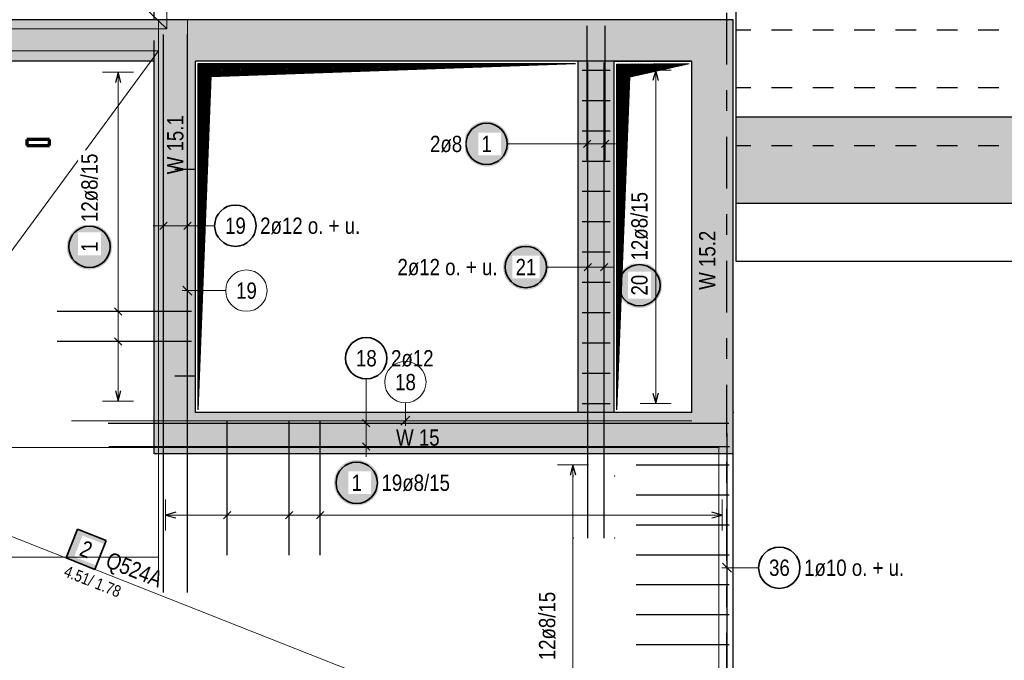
# Model space of a CAD drawing. Header units: millimetres. Extents: x -7.9 to 38.5, y -8.4 to 24.5.
# Tile 6 of 37: x 9.7 to 14.5, y 2.5 to 5.6. Entities that reach past the tile are written whole.
import ezdxf

# ---------------------------------------------------------------- set-up
doc = ezdxf.new("R2010")
doc.units = ezdxf.units.MM
doc.linetypes.add('DASHDOTX2', pattern=[2, 1, -0.5, 0, -0.5])
doc.linetypes.add('HIDDEN', pattern=[0.375, 0.25, -0.125])
for name, color, linetype, lineweight in [('Achsen', 7, 'Continuous', 20), ('Mattenbewehrung', 7, 'Continuous', 20), ('Schraffuren', 7, 'Continuous', 20), ('Stabstahl', 7, 'Continuous', 20)]:
    doc.layers.add(name, color=color, linetype=linetype, lineweight=lineweight)
doc.styles.add('Arial Narrow', font='ARIALN.TTF')
pattern_1 = [(45, (0, 0), (-0.0035355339, 0.0035355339), [])]

msp = doc.modelspace()

# ---------------------------------------------------------------- hatches: boundary and pattern name
at = {"lineweight": 25}
h = msp.add_hatch(dxfattribs=at)
h.set_pattern_fill('Mau', color=3, scale=0.01, angle=45, style=0, pattern_type=2)
h.set_pattern_definition(pattern_1)
h.paths.add_polyline_path([(10.562278, 3.709048), (10.624922, 5.321497), (12.387234, 5.38405), (10.56242, 5.383995)])
h = msp.add_hatch(dxfattribs=at)
h.set_pattern_fill('Mau', color=3, scale=0.01, angle=45, style=0, pattern_type=2)
h.set_pattern_definition(pattern_1)
h.paths.add_polyline_path([(12.587154, 3.709127), (12.650257, 5.319651), (12.937499, 5.383971), (12.587363, 5.381754)])
at = {"lineweight": 25, "true_color": 0xffffff}
for points in [[(12.06715, 4.995643), (12.067083, 4.999482), (12.066882, 5.003317), (12.066547, 5.007142), (12.066079, 5.010952), (12.065479, 5.014745), (12.064746, 5.018514), (12.063882, 5.022255), (12.062889, 5.025964), (12.061766, 5.029635), (12.060516, 5.033266), (12.05914, 5.03685), (12.05764, 5.040384), (12.056017, 5.043864), (12.054274, 5.047285), (12.052413, 5.050643), (12.050435, 5.053935), (12.048344, 5.057155), (12.046142, 5.0603), (12.043831, 5.063366), (12.041415, 5.06635), (12.038896, 5.069248), (12.036277, 5.072056), (12.033562, 5.074771), (12.030754, 5.077389), (12.027857, 5.079908), (12.024873, 5.082325), (12.021806, 5.084635), (12.018661, 5.086838), (12.015441, 5.088929), (12.01215, 5.090906), (12.008792, 5.092768), (12.005371, 5.094511), (12.001891, 5.096133), (11.998357, 5.097634), (11.994772, 5.09901), (11.991142, 5.10026), (11.98747, 5.101382), (11.983761, 5.102376), (11.98002, 5.10324), (11.976251, 5.103972), (11.972459, 5.104573), (11.968648, 5.105041), (11.964823, 5.105375), (11.960989, 5.105576), (11.95715, 5.105643), (11.953311, 5.105576), (11.949477, 5.105375), (11.945652, 5.105041), (11.941841, 5.104573), (11.938049, 5.103972), (11.93428, 5.10324), (11.930538, 5.102376), (11.92683, 5.101382), (11.923158, 5.10026), (11.919528, 5.09901), (11.915943, 5.097634), (11.912409, 5.096133), (11.908929, 5.094511), (11.905508, 5.092768), (11.90215, 5.090906), (11.898859, 5.088929), (11.895639, 5.086838), (11.892493, 5.084635), (11.889427, 5.082325), (11.886443, 5.079908), (11.883545, 5.077389), (11.880737, 5.074771), (11.878022, 5.072056), (11.875404, 5.069248), (11.872885, 5.06635), (11.870469, 5.063366), (11.868158, 5.0603), (11.865956, 5.057155), (11.863865, 5.053935), (11.861887, 5.050643), (11.860026, 5.047285), (11.858283, 5.043864), (11.85666, 5.040384), (11.85516, 5.03685), (11.853784, 5.033266), (11.852534, 5.029635), (11.851411, 5.025964), (11.850417, 5.022255), (11.849554, 5.018514), (11.848821, 5.014745), (11.84822, 5.010952), (11.847752, 5.007142), (11.847418, 5.003317), (11.847217, 4.999482), (11.84715, 4.995643), (11.847217, 4.991804), (11.847418, 4.98797), (11.847752, 4.984145), (11.84822, 4.980334), (11.848821, 4.976542), (11.849554, 4.972773), (11.850417, 4.969032), (11.851411, 4.965323), (11.852534, 4.961652), (11.853784, 4.958021), (11.85516, 4.954437), (11.85666, 4.950902), (11.858283, 4.947423), (11.860026, 4.944002), (11.861887, 4.940643), (11.863865, 4.937352), (11.865956, 4.934132), (11.868158, 4.930987), (11.870469, 4.927921), (11.872885, 4.924937), (11.875404, 4.922039), (11.878022, 4.919231), (11.880737, 4.916516), (11.883545, 4.913897), (11.886443, 4.911379), (11.889427, 4.908962), (11.892493, 4.906652), (11.895639, 4.904449), (11.898859, 4.902358), (11.90215, 4.900381), (11.905508, 4.898519), (11.908929, 4.896776), (11.912409, 4.895153), (11.915943, 4.893653), (11.919528, 4.892277), (11.923158, 4.891027), (11.92683, 4.889905), (11.930538, 4.888911), (11.93428, 4.888047), (11.938049, 4.887315), (11.941841, 4.886714), (11.945652, 4.886246), (11.949477, 4.885911), (11.953311, 4.88571), (11.95715, 4.885643), (11.960989, 4.88571), (11.964823, 4.885911), (11.968648, 4.886246), (11.972459, 4.886714), (11.976251, 4.887315), (11.98002, 4.888047), (11.983761, 4.888911), (11.98747, 4.889905), (11.991142, 4.891027), (11.994772, 4.892277), (11.998357, 4.893653), (12.001891, 4.895153), (12.005371, 4.896776), (12.008792, 4.898519), (12.01215, 4.900381), (12.015441, 4.902358), (12.018661, 4.904449), (12.021806, 4.906652), (12.024873, 4.908962), (12.027857, 4.911379), (12.030754, 4.913897), (12.033562, 4.916516), (12.036277, 4.919231), (12.038896, 4.922039), (12.041415, 4.924937), (12.043831, 4.927921), (12.046142, 4.930987), (12.048344, 4.934132), (12.050435, 4.937352), (12.052413, 4.940643), (12.054274, 4.944002), (12.056017, 4.947423), (12.05764, 4.950902), (12.05914, 4.954437), (12.060516, 4.958021), (12.061766, 4.961652), (12.062889, 4.965323), (12.063882, 4.969032), (12.064746, 4.972773), (12.065479, 4.976542), (12.066079, 4.980334), (12.066547, 4.984145), (12.066882, 4.98797)], [(11.438904, 3.35641), (11.438837, 3.360249), (11.438636, 3.364083), (11.438301, 3.367908), (11.437834, 3.371719), (11.437233, 3.375511), (11.4365, 3.37928), (11.435637, 3.383021), (11.434643, 3.38673), (11.43352, 3.390402), (11.43227, 3.394032), (11.430894, 3.397617), (11.429394, 3.401151), (11.427771, 3.404631), (11.426028, 3.408052), (11.424167, 3.41141), (11.422189, 3.414701), (11.420098, 3.417921), (11.417896, 3.421066), (11.415585, 3.424133), (11.413169, 3.427117), (11.41065, 3.430014), (11.408031, 3.432822), (11.405316, 3.435537), (11.402508, 3.438156), (11.399611, 3.440675), (11.396627, 3.443091), (11.39356, 3.445402), (11.390415, 3.447604), (11.387195, 3.449695), (11.383904, 3.451673), (11.380546, 3.453534), (11.377125, 3.455277), (11.373645, 3.4569), (11.370111, 3.4584), (11.366526, 3.459776), (11.362896, 3.461026), (11.359224, 3.462149), (11.355515, 3.463142), (11.351774, 3.464006), (11.348005, 3.464739), (11.344213, 3.465339), (11.340402, 3.465807), (11.336577, 3.466142), (11.332743, 3.466343), (11.328904, 3.46641), (11.325065, 3.466343), (11.321231, 3.466142), (11.317406, 3.465807), (11.313595, 3.465339), (11.309803, 3.464739), (11.306034, 3.464006), (11.302293, 3.463142), (11.298584, 3.462149), (11.294912, 3.461026), (11.291282, 3.459776), (11.287697, 3.4584), (11.284163, 3.4569), (11.280683, 3.455277), (11.277262, 3.453534), (11.273904, 3.451673), (11.270613, 3.449695), (11.267393, 3.447604), (11.264248, 3.445402), (11.261181, 3.443091), (11.258197, 3.440675), (11.2553, 3.438156), (11.252492, 3.435537), (11.249777, 3.432822), (11.247158, 3.430014), (11.244639, 3.427117), (11.242223, 3.424133), (11.239912, 3.421066), (11.23771, 3.417921), (11.235619, 3.414701), (11.233641, 3.41141), (11.23178, 3.408052), (11.230037, 3.404631), (11.228414, 3.401151), (11.226914, 3.397617), (11.225538, 3.394032), (11.224288, 3.390402), (11.223165, 3.38673), (11.222172, 3.383021), (11.221308, 3.37928), (11.220575, 3.375511), (11.219975, 3.371719), (11.219507, 3.367908), (11.219172, 3.364083), (11.218971, 3.360249), (11.218904, 3.35641), (11.218971, 3.352571), (11.219172, 3.348737), (11.219507, 3.344912), (11.219975, 3.341101), (11.220575, 3.337309), (11.221308, 3.33354), (11.222172, 3.329798), (11.223165, 3.32609), (11.224288, 3.322418), (11.225538, 3.318788), (11.226914, 3.315203), (11.228414, 3.311669), (11.230037, 3.308189), (11.23178, 3.304768), (11.233641, 3.30141), (11.235619, 3.298119), (11.23771, 3.294899), (11.239912, 3.291754), (11.242223, 3.288687), (11.244639, 3.285703), (11.247158, 3.282806), (11.249777, 3.279997), (11.252492, 3.277283), (11.2553, 3.274664), (11.258197, 3.272145), (11.261181, 3.269729), (11.264248, 3.267418), (11.267393, 3.265216), (11.270613, 3.263125), (11.273904, 3.261147), (11.277262, 3.259286), (11.280683, 3.257543), (11.284163, 3.25592), (11.287697, 3.25442), (11.291282, 3.253044), (11.294912, 3.251794), (11.298584, 3.250671), (11.302293, 3.249677), (11.306034, 3.248814), (11.309803, 3.248081), (11.313595, 3.24748), (11.317406, 3.247012), (11.321231, 3.246678), (11.325065, 3.246477), (11.328904, 3.24641), (11.332743, 3.246477), (11.336577, 3.246678), (11.340402, 3.247012), (11.344213, 3.24748), (11.348005, 3.248081), (11.351774, 3.248814), (11.355515, 3.249677), (11.359224, 3.250671), (11.362896, 3.251794), (11.366526, 3.253044), (11.370111, 3.25442), (11.373645, 3.25592), (11.377125, 3.257543), (11.380546, 3.259286), (11.383904, 3.261147), (11.387195, 3.263125), (11.390415, 3.265216), (11.39356, 3.267418), (11.396627, 3.269729), (11.399611, 3.272145), (11.402508, 3.274664), (11.405316, 3.277283), (11.408031, 3.279997), (11.41065, 3.282806), (11.413169, 3.285703), (11.415585, 3.288687), (11.417896, 3.291754), (11.420098, 3.294899), (11.422189, 3.298119), (11.424167, 3.30141), (11.426028, 3.304768), (11.427771, 3.308189), (11.429394, 3.311669), (11.430894, 3.315203), (11.43227, 3.318788), (11.43352, 3.322418), (11.434643, 3.32609), (11.435637, 3.329798), (11.4365, 3.33354), (11.437233, 3.337309), (11.437834, 3.341101), (11.438301, 3.344912), (11.438636, 3.348737)]]:
    msp.add_hatch(color=7, dxfattribs=at).paths.add_polyline_path(points)
at = {"lineweight": 18, "true_color": 0xffffff}
msp.add_hatch(color=7, dxfattribs=at).paths.add_polyline_path([(10.117534, 3.077003), (9.978007, 3.13207), (9.92294, 2.992544), (10.062466, 2.937477)])
at = {"layer": 'Achsen', "lineweight": 25, "true_color": 0xffffff}
for points in [[(10.14635, 4.497759), (10.146283, 4.501598), (10.146082, 4.505432), (10.145747, 4.509257), (10.14528, 4.513068), (10.144679, 4.516861), (10.143946, 4.52063), (10.143083, 4.524371), (10.142089, 4.528079), (10.140966, 4.531751), (10.139716, 4.535381), (10.13834, 4.538966), (10.13684, 4.5425), (10.135217, 4.54598), (10.133474, 4.549401), (10.131613, 4.552759), (10.129635, 4.55605), (10.127544, 4.55927), (10.125342, 4.562416), (10.123031, 4.565482), (10.120615, 4.568466), (10.118096, 4.571364), (10.115477, 4.574172), (10.112762, 4.576887), (10.109954, 4.579505), (10.107057, 4.582024), (10.104073, 4.58444), (10.101006, 4.586751), (10.097861, 4.588953), (10.094641, 4.591045), (10.09135, 4.593022), (10.087992, 4.594883), (10.084571, 4.596627), (10.081091, 4.598249), (10.077557, 4.599749), (10.073972, 4.601125), (10.070342, 4.602375), (10.06667, 4.603498), (10.062961, 4.604492), (10.05922, 4.605355), (10.055451, 4.606088), (10.051659, 4.606689), (10.047848, 4.607157), (10.044023, 4.607491), (10.040189, 4.607692), (10.03635, 4.607759), (10.032511, 4.607692), (10.028677, 4.607491), (10.024852, 4.607157), (10.021041, 4.606689), (10.017249, 4.606088), (10.01348, 4.605355), (10.009739, 4.604492), (10.00603, 4.603498), (10.002358, 4.602375), (9.998728, 4.601125), (9.995143, 4.599749), (9.991609, 4.598249), (9.988129, 4.596627), (9.984708, 4.594883), (9.98135, 4.593022), (9.978059, 4.591045), (9.974839, 4.588953), (9.971694, 4.586751), (9.968627, 4.58444), (9.965643, 4.582024), (9.962746, 4.579505), (9.959938, 4.576887), (9.957223, 4.574172), (9.954604, 4.571364), (9.952085, 4.568466), (9.949669, 4.565482), (9.947358, 4.562416), (9.945156, 4.55927), (9.943065, 4.55605), (9.941087, 4.552759), (9.939226, 4.549401), (9.937483, 4.54598), (9.93586, 4.5425), (9.93436, 4.538966), (9.932984, 4.535381), (9.931734, 4.531751), (9.930611, 4.528079), (9.929617, 4.524371), (9.928754, 4.52063), (9.928021, 4.516861), (9.927421, 4.513068), (9.926953, 4.509257), (9.926618, 4.505432), (9.926417, 4.501598), (9.92635, 4.497759), (9.926417, 4.49392), (9.926618, 4.490086), (9.926953, 4.486261), (9.927421, 4.48245), (9.928021, 4.478658), (9.928754, 4.474889), (9.929617, 4.471148), (9.930611, 4.467439), (9.931734, 4.463767), (9.932984, 4.460137), (9.93436, 4.456553), (9.93586, 4.453018), (9.937483, 4.449538), (9.939226, 4.446117), (9.941087, 4.442759), (9.943065, 4.439468), (9.945156, 4.436248), (9.947358, 4.433103), (9.949669, 4.430036), (9.952085, 4.427053), (9.954604, 4.424155), (9.957223, 4.421347), (9.959938, 4.418632), (9.962746, 4.416013), (9.965643, 4.413494), (9.968627, 4.411078), (9.971694, 4.408767), (9.974839, 4.406565), (9.978059, 4.404474), (9.98135, 4.402496), (9.984708, 4.400635), (9.988129, 4.398892), (9.991609, 4.397269), (9.995143, 4.395769), (9.998728, 4.394393), (10.002358, 4.393143), (10.00603, 4.39202), (10.009739, 4.391027), (10.01348, 4.390163), (10.017249, 4.38943), (10.021041, 4.38883), (10.024852, 4.388362), (10.028677, 4.388027), (10.032511, 4.387826), (10.03635, 4.387759), (10.040189, 4.387826), (10.044023, 4.388027), (10.047848, 4.388362), (10.051659, 4.38883), (10.055451, 4.38943), (10.05922, 4.390163), (10.062961, 4.391027), (10.06667, 4.39202), (10.070342, 4.393143), (10.073972, 4.394393), (10.077557, 4.395769), (10.081091, 4.397269), (10.084571, 4.398892), (10.087992, 4.400635), (10.09135, 4.402496), (10.094641, 4.404474), (10.097861, 4.406565), (10.101006, 4.408767), (10.104073, 4.411078), (10.107057, 4.413494), (10.109954, 4.416013), (10.112762, 4.418632), (10.115477, 4.421347), (10.118096, 4.424155), (10.120615, 4.427053), (10.123031, 4.430036), (10.125342, 4.433103), (10.127544, 4.436248), (10.129635, 4.439468), (10.131613, 4.442759), (10.133474, 4.446117), (10.135217, 4.449538), (10.13684, 4.453018), (10.13834, 4.456553), (10.139716, 4.460137), (10.140966, 4.463767), (10.142089, 4.467439), (10.143083, 4.471148), (10.143946, 4.474889), (10.144679, 4.478658), (10.14528, 4.48245), (10.145747, 4.486261), (10.146082, 4.490086)], [(12.806464, 4.311836), (12.806397, 4.315674), (12.806196, 4.319509), (12.805862, 4.323334), (12.805394, 4.327145), (12.804793, 4.330937), (12.804061, 4.334706), (12.803197, 4.338447), (12.802203, 4.342156), (12.801081, 4.345827), (12.79983, 4.349458), (12.798455, 4.353042), (12.796954, 4.356577), (12.795332, 4.360056), (12.793589, 4.363477), (12.791727, 4.366836), (12.78975, 4.370127), (12.787658, 4.373347), (12.785456, 4.376492), (12.783145, 4.379558), (12.780729, 4.382542), (12.77821, 4.38544), (12.775592, 4.388248), (12.772877, 4.390963), (12.770069, 4.393581), (12.767171, 4.3961), (12.764187, 4.398517), (12.761121, 4.400827), (12.757976, 4.40303), (12.754755, 4.405121), (12.751464, 4.407098), (12.748106, 4.40896), (12.744685, 4.410703), (12.741205, 4.412326), (12.737671, 4.413826), (12.734087, 4.415202), (12.730456, 4.416452), (12.726784, 4.417574), (12.723076, 4.418568), (12.719335, 4.419432), (12.715566, 4.420164), (12.711773, 4.420765), (12.707962, 4.421233), (12.704138, 4.421568), (12.700303, 4.421769), (12.696464, 4.421836), (12.692625, 4.421769), (12.688791, 4.421568), (12.684966, 4.421233), (12.681155, 4.420765), (12.677363, 4.420164), (12.673594, 4.419432), (12.669853, 4.418568), (12.666144, 4.417574), (12.662472, 4.416452), (12.658842, 4.415202), (12.655258, 4.413826), (12.651723, 4.412326), (12.648243, 4.410703), (12.644822, 4.40896), (12.641464, 4.407098), (12.638173, 4.405121), (12.634953, 4.40303), (12.631808, 4.400827), (12.628742, 4.398517), (12.625758, 4.3961), (12.62286, 4.393581), (12.620052, 4.390963), (12.617337, 4.388248), (12.614718, 4.38544), (12.612199, 4.382542), (12.609783, 4.379558), (12.607472, 4.376492), (12.60527, 4.373347), (12.603179, 4.370127), (12.601202, 4.366836), (12.59934, 4.363477), (12.597597, 4.360056), (12.595974, 4.356577), (12.594474, 4.353042), (12.593098, 4.349458), (12.591848, 4.345827), (12.590726, 4.342156), (12.589732, 4.338447), (12.588868, 4.334706), (12.588135, 4.330937), (12.587535, 4.327145), (12.587067, 4.323334), (12.586732, 4.319509), (12.586531, 4.315674), (12.586464, 4.311836), (12.586531, 4.307997), (12.586732, 4.304162), (12.587067, 4.300337), (12.587535, 4.296526), (12.588135, 4.292734), (12.588868, 4.288965), (12.589732, 4.285224), (12.590726, 4.281515), (12.591848, 4.277844), (12.593098, 4.274213), (12.594474, 4.270629), (12.595974, 4.267094), (12.597597, 4.263615), (12.59934, 4.260194), (12.601202, 4.256836), (12.603179, 4.253544), (12.60527, 4.250324), (12.607472, 4.247179), (12.609783, 4.244113), (12.612199, 4.241129), (12.614718, 4.238231), (12.617337, 4.235423), (12.620052, 4.232708), (12.62286, 4.23009), (12.625758, 4.227571), (12.628742, 4.225154), (12.631808, 4.222844), (12.634953, 4.220641), (12.638173, 4.21855), (12.641464, 4.216573), (12.644822, 4.214711), (12.648243, 4.212968), (12.651723, 4.211346), (12.655258, 4.209845), (12.658842, 4.208469), (12.662472, 4.207219), (12.666144, 4.206097), (12.669853, 4.205103), (12.673594, 4.204239), (12.677363, 4.203507), (12.681155, 4.202906), (12.684966, 4.202438), (12.688791, 4.202103), (12.692625, 4.201903), (12.696464, 4.201836), (12.700303, 4.201903), (12.704138, 4.202103), (12.707962, 4.202438), (12.711773, 4.202906), (12.715566, 4.203507), (12.719335, 4.204239), (12.723076, 4.205103), (12.726784, 4.206097), (12.730456, 4.207219), (12.734087, 4.208469), (12.737671, 4.209845), (12.741205, 4.211346), (12.744685, 4.212968), (12.748106, 4.214711), (12.751464, 4.216573), (12.754755, 4.21855), (12.757976, 4.220641), (12.761121, 4.222844), (12.764187, 4.225154), (12.767171, 4.227571), (12.770069, 4.23009), (12.772877, 4.232708), (12.775592, 4.235423), (12.77821, 4.238231), (12.780729, 4.241129), (12.783145, 4.244113), (12.785456, 4.247179), (12.787658, 4.250324), (12.78975, 4.253544), (12.791727, 4.256836), (12.793589, 4.260194), (12.795332, 4.263615), (12.796954, 4.267094), (12.798455, 4.270629), (12.79983, 4.274213), (12.801081, 4.277844), (12.802203, 4.281515), (12.803197, 4.285224), (12.804061, 4.288965), (12.804793, 4.292734), (12.805394, 4.296526), (12.805862, 4.300337), (12.806196, 4.304162)]]:
    msp.add_hatch(color=7, dxfattribs=at).paths.add_polyline_path(points)
at = {"layer": 'Schraffuren', "lineweight": 13, "true_color": 0xd7ffd7}
for points in [[(4.04492, 5.59655), (13.14992, 5.59655), (12.94992, 5.39655), (4.04492, 5.39655)], [(13.14992, 5.59655), (13.14992, 3.496548), (12.94992, 3.696548), (12.94992, 5.39655)], [(10.54992, 5.39655), (10.54992, 3.696548), (10.34992, 3.496544), (10.34992, 5.396547)], [(14.834737, 5.124227), (14.834737, 4.706548), (13.164737, 4.706548), (13.164737, 5.124227)], [(13.14992, 3.496548), (10.34992, 3.496544), (10.54992, 3.696548), (12.94992, 3.696548)]]:
    msp.add_hatch(color=254, dxfattribs=at).paths.add_polyline_path(points)
at = {"layer": 'Schraffuren', "lineweight": 13, "true_color": 0xe6aeae}
msp.add_hatch(color=9, dxfattribs=at).paths.add_polyline_path([(12.574733, 5.39655), (12.574733, 3.696548), (12.399733, 3.696548), (12.399733, 5.39655)])
at = {"layer": 'Stabstahl', "lineweight": 25, "true_color": 0xffffff}
msp.add_hatch(color=7, dxfattribs=at).paths.add_polyline_path([(12.256948, 4.4), (12.256881, 4.403839), (12.25668, 4.407673), (12.256345, 4.411498), (12.255877, 4.415309), (12.255277, 4.419101), (12.254544, 4.42287), (12.253681, 4.426611), (12.252687, 4.43032), (12.251564, 4.433992), (12.250314, 4.437622), (12.248938, 4.441207), (12.247438, 4.444741), (12.245815, 4.448221), (12.244072, 4.451642), (12.242211, 4.455), (12.240233, 4.458291), (12.238142, 4.461511), (12.23594, 4.464656), (12.233629, 4.467723), (12.231213, 4.470707), (12.228694, 4.473604), (12.226075, 4.476412), (12.22336, 4.479127), (12.220552, 4.481746), (12.217655, 4.484265), (12.214671, 4.486681), (12.211604, 4.488992), (12.208459, 4.491194), (12.205239, 4.493285), (12.201948, 4.495263), (12.19859, 4.497124), (12.195169, 4.498867), (12.191689, 4.50049), (12.188155, 4.50199), (12.18457, 4.503366), (12.18094, 4.504616), (12.177268, 4.505739), (12.173559, 4.506733), (12.169818, 4.507596), (12.166049, 4.508329), (12.162257, 4.508929), (12.158446, 4.509397), (12.154621, 4.509732), (12.150787, 4.509933), (12.146948, 4.51), (12.143109, 4.509933), (12.139275, 4.509732), (12.13545, 4.509397), (12.131639, 4.508929), (12.127847, 4.508329), (12.124078, 4.507596), (12.120337, 4.506733), (12.116628, 4.505739), (12.112956, 4.504616), (12.109326, 4.503366), (12.105741, 4.50199), (12.102207, 4.50049), (12.098727, 4.498867), (12.095306, 4.497124), (12.091948, 4.495263), (12.088657, 4.493285), (12.085437, 4.491194), (12.082292, 4.488992), (12.079225, 4.486681), (12.076241, 4.484265), (12.073344, 4.481746), (12.070536, 4.479127), (12.067821, 4.476412), (12.065202, 4.473604), (12.062683, 4.470707), (12.060267, 4.467723), (12.057956, 4.464656), (12.055754, 4.461511), (12.053663, 4.458291), (12.051685, 4.455), (12.049824, 4.451642), (12.048081, 4.448221), (12.046458, 4.444741), (12.044958, 4.441207), (12.043582, 4.437622), (12.042332, 4.433992), (12.041209, 4.43032), (12.040215, 4.426611), (12.039352, 4.42287), (12.038619, 4.419101), (12.038018, 4.415309), (12.037551, 4.411498), (12.037216, 4.407673), (12.037015, 4.403839), (12.036948, 4.4), (12.037015, 4.396161), (12.037216, 4.392327), (12.037551, 4.388502), (12.038018, 4.384691), (12.038619, 4.380899), (12.039352, 4.37713), (12.040215, 4.373389), (12.041209, 4.36968), (12.042332, 4.366008), (12.043582, 4.362378), (12.044958, 4.358793), (12.046458, 4.355259), (12.048081, 4.351779), (12.049824, 4.348358), (12.051685, 4.345), (12.053663, 4.341709), (12.055754, 4.338489), (12.057956, 4.335344), (12.060267, 4.332277), (12.062683, 4.329293), (12.065202, 4.326396), (12.067821, 4.323588), (12.070536, 4.320873), (12.073344, 4.318254), (12.076241, 4.315735), (12.079225, 4.313319), (12.082292, 4.311008), (12.085437, 4.308806), (12.088657, 4.306715), (12.091948, 4.304737), (12.095306, 4.302876), (12.098727, 4.301133), (12.102207, 4.29951), (12.105741, 4.29801), (12.109326, 4.296634), (12.112956, 4.295384), (12.116628, 4.294261), (12.120337, 4.293267), (12.124078, 4.292404), (12.127847, 4.291671), (12.131639, 4.291071), (12.13545, 4.290603), (12.139275, 4.290268), (12.143109, 4.290067), (12.146948, 4.29), (12.150787, 4.290067), (12.154621, 4.290268), (12.158446, 4.290603), (12.162257, 4.291071), (12.166049, 4.291671), (12.169818, 4.292404), (12.173559, 4.293267), (12.177268, 4.294261), (12.18094, 4.295384), (12.18457, 4.296634), (12.188155, 4.29801), (12.191689, 4.29951), (12.195169, 4.301133), (12.19859, 4.302876), (12.201948, 4.304737), (12.205239, 4.306715), (12.208459, 4.308806), (12.211604, 4.311008), (12.214671, 4.313319), (12.217655, 4.315735), (12.220552, 4.318254), (12.22336, 4.320873), (12.226075, 4.323588), (12.228694, 4.326396), (12.231213, 4.329293), (12.233629, 4.332277), (12.23594, 4.335344), (12.238142, 4.338489), (12.240233, 4.341709), (12.242211, 4.345), (12.244072, 4.348358), (12.245815, 4.351779), (12.247438, 4.355259), (12.248938, 4.358793), (12.250314, 4.362378), (12.251564, 4.366008), (12.252687, 4.36968), (12.253681, 4.373389), (12.254544, 4.37713), (12.255277, 4.380899), (12.255877, 4.384691), (12.256345, 4.388502), (12.25668, 4.392327)])

# ---------------------------------------------------------------- linework, layer by layer
at = {"color": 7, "linetype": 'Continuous', "lineweight": 18}
for p, q in [((10.409918, 5.551553), (8.569928, 7.346551)), ((10.409918, 5.551553), (10.409918, 7.346551)), ((8.569928, 5.551553), (10.409918, 5.551553)), ((10.369922, 5.446495), (8.56993, 5.446495)), ((13.079966, 3.526542), (8.569929, 3.526542)), ((13.079966, 1.746549), (8.569929, 3.526542)), ((13.079966, 1.746549), (13.079966, 3.526542))]:
    msp.add_line(p, q, dxfattribs=at)
at = {"color": 3, "linetype": 'HIDDEN', "lineweight": 25, "ltscale": 0.25}
for p, q in [((10.34992, 5.596547), (10.34992, 7.296553)), ((10.34992, 5.396547), (10.34992, 5.596547)), ((14.834737, 5.546548), (13.164737, 5.546548)), ((10.549778, 3.996544), (10.549778, 5.39655)), ((10.54992, 5.396495), (10.549778, 5.396495)), ((14.834737, 5.266548), (13.164737, 5.266548)), ((14.834737, 4.986548), (13.164737, 4.986548)), ((10.54992, 4.871544), (10.34992, 4.871544)), ((10.549778, 3.696548), (10.549778, 3.996544)), ((10.54992, 3.871544), (10.34992, 3.871544)), ((10.54992, 3.696548), (10.549778, 3.696548))]:
    msp.add_line(p, q, dxfattribs=at)
at = {"color": 3, "linetype": 'Continuous', "lineweight": 25}
for p, q in [((13.164737, 5.124227), (13.164737, 5.840768)), ((10.50991, 2.824866), (10.50991, 5.524866)), ((12.443733, 4.916547), (12.443733, 5.566547)), ((12.530733, 4.916547), (12.530733, 5.566547)), ((10.562278, 3.709048), (10.56242, 5.383995)), ((10.56242, 5.383995), (12.387234, 5.38405)), ((10.624922, 5.321497), (12.387234, 5.38405)), ((12.949782, 5.394175), (12.574784, 5.394175)), ((12.587154, 3.709127), (12.587363, 5.381754)), ((12.587363, 5.381754), (12.937499, 5.383971)), ((12.650257, 5.319651), (12.937499, 5.383971)), ((12.949782, 3.996544), (12.949782, 5.394175)), ((10.562278, 3.709048), (10.624922, 5.321497)), ((12.587154, 3.709127), (12.650257, 5.319651)), ((12.461411, 5.013321), (12.426056, 4.977966)), ((12.548411, 5.013321), (12.513055, 4.977966)), ((13.164737, 4.426548), (13.164737, 4.706548)), ((10.376339, 4.582267), (10.411694, 4.617623)), ((10.492232, 4.582267), (10.527587, 4.617623)), ((14.834737, 4.426548), (13.164737, 4.426548)), ((12.949782, 3.696548), (12.949782, 3.996544)), ((10.703031, 3.006548), (10.703031, 3.656548)), ((11.002142, 3.006548), (11.002142, 3.656548)), ((11.151697, 3.006548), (11.151697, 3.656548)), ((13.11992, 3.596544), (13.11992, 1.696544)), ((13.14992, 1.796548), (13.14992, 3.496548)), ((12.374997, 3.442544), (12.3616, 3.392544)), ((12.388395, 3.392544), (12.374997, 3.442544)), ((12.67992, 3.442544), (13.12992, 3.442545)), ((12.67992, 3.297817), (13.12992, 3.297818)), ((10.45392, 3.213397), (10.40392, 3.2)), ((10.40392, 3.2), (10.45392, 3.186603)), ((10.720709, 3.217678), (10.685353, 3.182322)), ((11.01982, 3.217678), (10.984464, 3.182322)), ((11.169375, 3.217678), (11.13402, 3.182322)), ((13.095918, 3.2), (13.045918, 3.213397)), ((13.045918, 3.186603), (13.095918, 3.2)), ((12.67992, 3.15309), (13.12992, 3.153091)), ((12.67992, 3.008364), (13.12992, 3.008364)), ((13.097823, 2.967495), (13.142017, 2.923301)), ((12.67992, 2.863637), (13.12992, 2.863637)), ((12.67992, 2.71891), (13.12992, 2.71891)), ((12.67992, 2.574183), (13.12992, 2.574183))]:
    msp.add_line(p, q, dxfattribs=at)
at = {"color": 9, "linetype": 'Continuous', "lineweight": 0}
for p, q in [((10.509778, 2.896495), (10.509778, 5.596495)), ((10.509778, 2.896495), (10.509778, 5.596495)), ((10.509778, 2.896495), (10.509778, 5.596495)), ((10.487681, 4.307967), (10.531875, 4.263773)), ((10.695209, 4.28587), (10.484778, 4.28587)), ((11.564298, 3.743325), (11.564298, 3.631548)), ((11.542201, 3.634451), (11.586395, 3.678645)), ((9.949782, 3.656547), (12.949782, 3.656548))]:
    msp.add_line(p, q, dxfattribs=at)
at = {"color": 5, "linetype": 'Continuous', "lineweight": 18}
for p, q in [((12.443733, 5.070643), (12.443733, 4.920643)), ((12.530733, 5.070643), (12.530733, 4.920643)), ((12.05715, 4.995643), (12.393733, 4.995643)), ((12.393733, 4.995643), (12.580733, 4.995643)), ((10.394017, 4.524945), (10.394017, 4.674945)), ((10.50991, 4.524945), (10.50991, 4.674945)), ((10.55991, 4.599945), (10.344017, 4.599945)), ((10.641879, 4.599945), (10.55991, 4.599945)), ((12.449997, 3.442544), (12.299997, 3.442544)), ((12.374997, 3.442544), (12.374999, 1.850548)), ((10.40392, 3.275), (10.40392, 3.125)), ((10.703031, 3.275), (10.703031, 3.125)), ((11.002142, 3.275), (11.002142, 3.125)), ((11.151697, 3.275), (11.151697, 3.125)), ((13.095918, 3.125), (13.095918, 3.275)), ((10.40392, 3.2), (13.095918, 3.2)), ((13.273006, 2.945398), (13.09492, 2.945398))]:
    msp.add_line(p, q, dxfattribs=at)
at = {"color": 1, "linetype": 'Continuous', "lineweight": 70}
for p, q in [((9.84254, 5.017564), (9.732898, 5.017564)), ((9.732898, 5.017564), (9.732898, 4.98756)), ((9.84254, 4.98756), (9.84254, 5.017564)), ((9.732898, 4.98756), (9.84254, 4.98756))]:
    msp.add_line(p, q, dxfattribs=at)
at = {"color": 2, "linetype": 'Continuous', "lineweight": 35}
for p, q in [((9.978007, 3.13207), (9.92294, 2.992544)), ((10.117534, 3.077003), (9.978007, 3.13207)), ((10.062466, 2.937477), (10.117534, 3.077003)), ((9.92294, 2.992544), (10.062466, 2.937477))]:
    msp.add_line(p, q, dxfattribs=at)
for centre in [(11.95715, 4.995643), (10.741879, 4.599945), (11.328904, 3.35641), (13.373006, 2.945398)]:
    msp.add_circle(centre, 0.1, dxfattribs=at)
at = {"color": 9, "linetype": 'Continuous', "lineweight": 0}
for centre, radius in [((10.795209, 4.28587), 0.1), ((11.564298, 3.843325), 0.1), ((12.376481, 3.389173), 0.00111), ((12.576481, 3.389173), 0.00111), ((12.376481, 3.089173), 0.00111), ((12.576481, 3.089173), 0.00111)]:
    msp.add_circle(centre, radius, dxfattribs=at)
at = {"layer": 'Achsen', "color": 3, "linetype": 'DASHDOTX2', "lineweight": 25, "ltscale": 0.25}
msp.add_line((13.119969, 0.580289), (13.119969, 19.628283), dxfattribs=at)
at = {"layer": 'Achsen', "color": 5, "linetype": 'Continuous', "lineweight": 18}
for p, q in [((10.25, 5.342494), (10.1, 5.342494)), ((10.175, 3.750548), (10.175, 5.342494)), ((12.85, 5.352495), (12.7, 5.352495)), ((12.775, 5.352495), (12.775, 3.740549)), ((10.1, 4.184715), (10.25, 4.184715)), ((10.1, 4.039992), (10.25, 4.039992)), ((11.375, 3.858764), (11.375, 3.695044)), ((10.1, 3.750548), (10.25, 3.750548)), ((12.7, 3.740549), (12.85, 3.740549)), ((11.375, 3.481917), (11.375, 3.695044)), ((11.3, 3.645044), (11.45, 3.645044)), ((11.3, 3.531917), (11.45, 3.531917))]:
    msp.add_line(p, q, dxfattribs=at)
at = {"layer": 'Achsen', "color": 3, "linetype": 'Continuous', "lineweight": 25}
for p, q in [((10.175, 5.342494), (10.161603, 5.292494)), ((10.188397, 5.292494), (10.175, 5.342494)), ((12.419782, 5.352495), (12.554733, 5.352495)), ((12.775, 5.352495), (12.761603, 5.302495)), ((12.788397, 5.302495), (12.775, 5.352495)), ((12.419782, 5.205954), (12.554733, 5.205954)), ((12.419782, 5.059414), (12.554733, 5.059414)), ((12.419782, 4.912873), (12.554733, 4.912873)), ((12.419782, 4.766333), (12.554733, 4.766333)), ((12.419782, 4.619792), (12.554733, 4.619792)), ((12.419782, 4.473252), (12.554733, 4.473252)), ((12.419782, 4.326711), (12.554733, 4.326711)), ((10.157322, 4.202392), (10.192678, 4.167037)), ((10.529778, 4.184715), (9.879778, 4.184715)), ((12.419782, 4.18017), (12.554733, 4.18017)), ((10.157322, 4.05767), (10.192678, 4.022315)), ((10.529778, 4.039992), (9.879778, 4.039992)), ((12.419782, 4.03363), (12.554733, 4.03363)), ((12.419782, 3.887089), (12.554733, 3.887089)), ((10.161603, 3.800548), (10.175, 3.750548)), ((10.175, 3.750548), (10.188397, 3.800548)), ((12.761603, 3.790549), (12.775, 3.740549)), ((12.775, 3.740549), (12.788397, 3.790549)), ((12.419782, 3.740549), (12.554733, 3.740549)), ((10.12637, 3.645044), (13.128824, 3.645044)), ((11.357322, 3.662722), (11.392678, 3.627366)), ((10.129187, 3.531917), (13.131642, 3.531917)), ((11.357322, 3.549595), (11.392678, 3.514239))]:
    msp.add_line(p, q, dxfattribs=at)
at = {"layer": 'Achsen', "color": 2, "linetype": 'Continuous', "lineweight": 35}
for centre in [(10.03635, 4.497759), (12.696464, 4.311836), (11.375, 3.958764)]:
    msp.add_circle(centre, 0.1, dxfattribs=at)
at = {"layer": 'Achsen', "color": 9, "linetype": 'Continuous', "lineweight": 0}
msp.add_circle((13.14992, 3.696548), 0.00111, dxfattribs=at)
at = {"layer": 'Mattenbewehrung', "color": 3, "linetype": 'Continuous', "lineweight": 25}
for p, q in [((13.14992, 5.596547), (4.04492, 5.596547)), ((13.14992, 3.496548), (13.14992, 5.59655)), ((10.34992, 5.396495), (4.04492, 5.396495)), ((10.34992, 3.496544), (10.34992, 5.396547)), ((10.54992, 3.696548), (10.54992, 5.39655)), ((12.94992, 5.396495), (10.54992, 5.396495)), ((12.399733, 3.696548), (12.399733, 5.39655)), ((12.574733, 3.696548), (12.574733, 5.39655)), ((12.94992, 3.696548), (12.94992, 5.39655)), ((13.164737, 4.706548), (13.164737, 5.124227)), ((14.834737, 5.124227), (13.164737, 5.124227)), ((14.834737, 4.706548), (13.164737, 4.706548)), ((12.94992, 3.696548), (10.54992, 3.696548)), ((13.14992, 3.496544), (10.34992, 3.496544))]:
    msp.add_line(p, q, dxfattribs=at)
at = {"layer": 'Stabstahl', "color": 3, "linetype": 'Continuous', "lineweight": 25}
for p, q in [((12.446481, 3.089173), (12.446481, 5.389173)), ((12.52648, 3.089173), (12.52648, 5.389173)), ((12.464158, 4.417678), (12.428803, 4.382322)), ((12.544158, 4.417678), (12.508803, 4.382322))]:
    msp.add_line(p, q, dxfattribs=at)
at = {"layer": 'Stabstahl', "color": 5, "linetype": 'Continuous', "lineweight": 18}
for p, q in [((12.446481, 4.475), (12.446481, 4.325)), ((12.52648, 4.475), (12.52648, 4.325)), ((12.246948, 4.4), (12.396481, 4.4)), ((12.396481, 4.4), (12.57648, 4.4))]:
    msp.add_line(p, q, dxfattribs=at)
at = {"layer": 'Stabstahl', "color": 2, "linetype": 'Continuous', "lineweight": 35}
msp.add_circle((12.146948, 4.4), 0.1, dxfattribs=at)

# ---------------------------------------------------------------- texts
at = {"color": 2, "lineweight": 35, "char_height": 0.07875, "attachment_point": 1, "line_spacing_factor": 0.9, "style": 'Arial Narrow'}
for s, insert in [('19', (10.692266, 4.63932)), ('2ø12 o. + u.', (10.861879, 4.63932)), ('36', (13.323393, 2.984773)), ('1ø10 o. + u.', (13.493006, 2.984773))]:
    msp.add_mtext(s, dxfattribs=dict(at, insert=insert))
at = {"color": 9, "lineweight": 0, "char_height": 0.07875, "attachment_point": 1, "line_spacing_factor": 0.9, "style": 'Arial Narrow'}
for s, insert in [('19', (10.745597, 4.325245)), ('18', (11.514685, 3.8827))]:
    msp.add_mtext(s, dxfattribs=dict(at, insert=insert))
at = {"layer": 'Achsen', "color": 9, "lineweight": 0, "style": 'Arial Narrow'}
for s, p in [('W 15.1', (10.49058, 4.848751)), ('W 15.2', (13.063779, 4.289782))]:
    msp.add_text(s, height=0.07875, rotation=90, dxfattribs=at).set_placement(p)
msp.add_text('W 15', height=0.07875, dxfattribs=at).set_placement((11.519323, 3.535751))
at = {"layer": 'Achsen', "color": 2, "lineweight": 35, "char_height": 0.07875, "attachment_point": 1, "line_spacing_factor": 0.9, "style": 'Arial Narrow'}
for s, insert in [('18', (11.325387, 3.998139)), ('2ø12', (11.495, 3.998139))]:
    msp.add_mtext(s, dxfattribs=dict(at, insert=insert))

# ---------------------------------------------------------------- next in the draw order: texts
at = {"color": 2, "lineweight": 35, "char_height": 0.07875, "attachment_point": 1, "line_spacing_factor": 0.9, "style": 'Arial Narrow', "bg_fill": 3, "box_fill_scale": 1.2, "bg_fill_color": 256, "bg_fill_true_color": 13158600, "bg_fill_transparency": 0}
for s, insert in [('2ø8', (11.683587, 5.035018)), ('1', (11.932344, 5.035018)), ('1', (11.304098, 3.395785)), ('19ø8/15', (11.448904, 3.395785))]:
    msp.add_mtext(s, dxfattribs=dict(at, insert=insert))
for s, insert, rotation in [('2', (10.011618, 3.080506), 338.462153), ('Q524A', (10.137272, 3.024866), 338.462153), ('12ø8/15', (12.210623, 2.497759), 90.000042)]:
    msp.add_mtext(s, dxfattribs=dict(at, insert=insert, rotation=rotation))
at = {"layer": 'Achsen', "color": 2, "lineweight": 35, "char_height": 0.07875, "attachment_point": 1, "rotation": 90, "line_spacing_factor": 0.9, "style": 'Arial Narrow', "bg_fill": 3, "box_fill_scale": 1.2, "bg_fill_color": 256, "bg_fill_true_color": 13158600, "bg_fill_transparency": 0}
for s, insert in [('12ø8/15', (12.657089, 4.431836)), ('20', (12.657089, 4.262223))]:
    msp.add_mtext(s, dxfattribs=dict(at, insert=insert))
at = {"layer": 'Stabstahl', "color": 2, "lineweight": 35, "insert": (12.097335, 4.439375), "char_height": 0.07875, "attachment_point": 1, "line_spacing_factor": 0.9, "style": 'Arial Narrow', "bg_fill": 3, "box_fill_scale": 1.2, "bg_fill_color": 256, "bg_fill_true_color": 13158600, "bg_fill_transparency": 0}
msp.add_mtext('21', dxfattribs=at)

# ---------------------------------------------------------------- next in the draw order: linework, layer by layer
at = {"color": 9, "linetype": 'Continuous', "lineweight": 0}
msp.add_line((10.369778, 2.896495), (10.369778, 5.596495), dxfattribs=at)
msp.add_line((10.369778, 2.896495), (10.369778, 5.596495), dxfattribs=at)
at = {"color": 3, "linetype": 'Continuous', "lineweight": 25}
msp.add_line((10.394017, 2.824866), (10.394017, 5.524866), dxfattribs=at)
at = {"color": 7, "linetype": 'Continuous', "lineweight": 18}
for p, q in [((8.56993, 2.996546), (10.369922, 5.446495)), ((10.369922, 2.996546), (10.369922, 5.446495)), ((8.56993, 2.996546), (10.369922, 2.996546))]:
    msp.add_line(p, q, dxfattribs=at)

# ---------------------------------------------------------------- next in the draw order: texts
at = {"color": 2, "lineweight": 35, "insert": (9.911926, 2.964639), "char_height": 0.05625, "attachment_point": 1, "rotation": 338.462153, "line_spacing_factor": 0.9, "style": 'Arial Narrow', "bg_fill": 3, "box_fill_scale": 1.2, "bg_fill_color": 256, "bg_fill_true_color": 13158600, "bg_fill_transparency": 0}
msp.add_mtext(' 4.51/ 1.78', dxfattribs=at)
at = {"layer": 'Stabstahl', "color": 2, "lineweight": 35, "insert": (11.526098, 4.439375), "char_height": 0.07875, "attachment_point": 1, "line_spacing_factor": 0.9, "style": 'Arial Narrow', "bg_fill": 3, "box_fill_scale": 1.2, "bg_fill_color": 256, "bg_fill_true_color": 13158600, "bg_fill_transparency": 0}
msp.add_mtext('2ø12 o. + u.', dxfattribs=at)

# ---------------------------------------------------------------- next in the draw order: texts
at = {"layer": 'Achsen', "color": 2, "lineweight": 35, "char_height": 0.07875, "attachment_point": 1, "rotation": 90, "line_spacing_factor": 0.9, "style": 'Arial Narrow', "bg_fill": 3, "box_fill_scale": 1.2, "bg_fill_color": 256, "bg_fill_true_color": 13158600, "bg_fill_transparency": 0}
for s, insert in [('12ø8/15', (9.996975, 4.617759)), ('1', (9.996975, 4.472953))]:
    msp.add_mtext(s, dxfattribs=dict(at, insert=insert))

doc.saveas('drawing.dxf')
